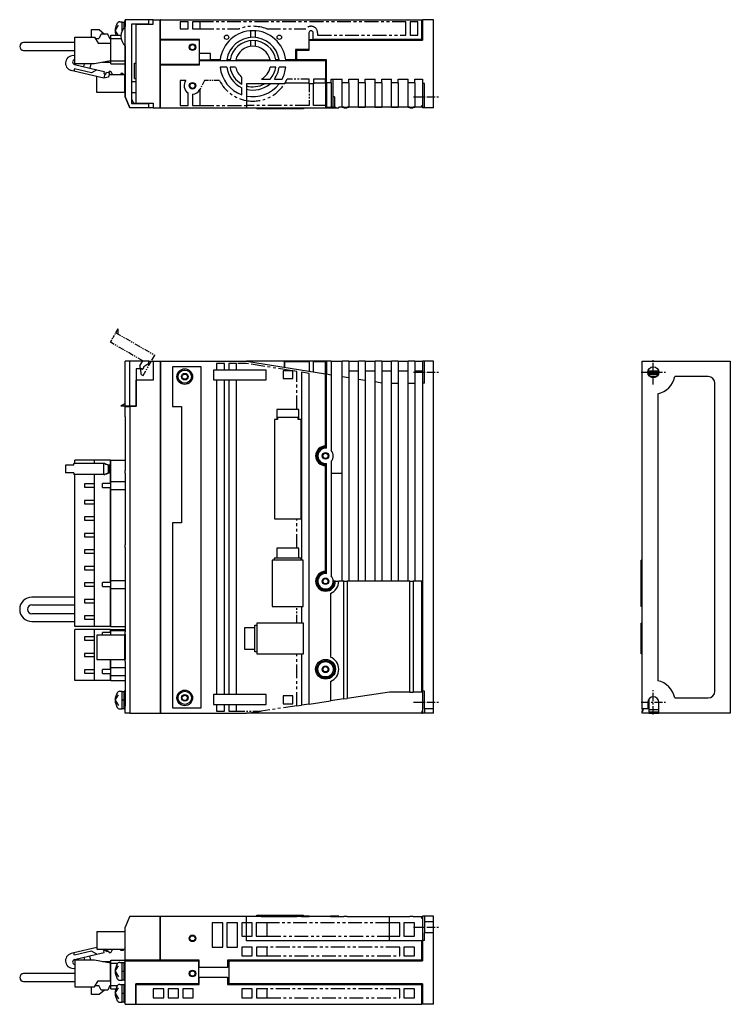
# Model space of a CAD drawing. Extents: x -620 to 35, y -287 to 160.
# Tile 2 of 2: x -288 to 35, y -287 to 160. Entities that reach past the tile are written whole.
import ezdxf

# ---------------------------------------------------------------- set-up
doc = ezdxf.new("R2010")
doc.units = 0
doc.linetypes.add('CENTER', pattern=[2, 1.25, -0.25, 0.25, -0.25])
doc.linetypes.add('PHANTOM', pattern=[2.5, 1.25, -0.25, 0.25, -0.25, 0.25, -0.25])
for name, color, linetype in [('CENTER', 6, 'CENTER'), ('OUTLINE', 7, 'CONTINUOUS'), ('PHANTOM', 3, 'PHANTOM'), ('THIN_LINE', 6, 'CONTINUOUS')]:
    doc.layers.add(name, color=color, linetype=linetype)

msp = doc.modelspace()

# ---------------------------------------------------------------- linework, layer by layer
at = {"layer": 'CENTER', "ltscale": 3}
for p, q in [((-108.93, 125.23), (-96.93, 125.23)), ((0, -5.5), (0, 5.5)), ((-5.5, 0), (5.5, 0)), ((-108.93, 0), (-96.93, 0)), ((0, -155.5), (0, -144.5)), ((-108.93, -150), (-96.93, -150)), ((-5.5, -150), (5.5, -150)), ((-108.93, -252.26), (-96.93, -252.26))]:
    msp.add_line(p, q, dxfattribs=at)
at = {"layer": 'OUTLINE'}
for p, q in [((-244.53, 155.23), (-243.06, 157.7)), ((-242.47, 159.23), (-241.43, 159.23)), ((-241.43, 155.13), (-241.43, 159.23)), ((-240.43, 159.03), (-241.43, 159.03)), ((-240.43, 156.72), (-240.43, 159.23)), ((-239.93, 159.23), (-240.43, 159.23)), ((-239.93, 160.23), (-239.93, 160.23)), ((-239.93, 160.23), (-239.93, 157.22)), ((-229.28, 160.23), (-239.93, 160.23)), ((-239.93, 125.23), (-239.93, 160.23)), ((-237.07, 158.26), (-237.07, 122.2)), ((-229.28, 158.26), (-237.07, 158.26)), ((-234.93, 158.23), (-227.33, 158.23)), ((-234.93, 122.23), (-234.93, 158.23)), ((-233.4, 158.26), (-233.4, 158.23)), ((-231.47, 158.23), (-231.47, 158.26)), ((-230.73, 158.23), (-230.73, 158.26)), ((-227.33, 160.23), (-229.28, 160.23)), ((-229.28, 158.26), (-229.28, 160.23)), ((-227.33, 158.23), (-227.33, 160.23)), ((-227.33, 160.23), (-224.13, 160.23)), ((-223.93, 160.23), (-224.13, 160.23)), ((-224.13, 120.23), (-224.13, 160.23)), ((-224.13, 159.23), (-223.93, 159.23)), ((-223.93, 151.23), (-223.93, 160.23)), ((-223.93, 160.23), (-105.13, 160.23)), ((-214.93, 159.23), (-214.93, 156.03)), ((-211.43, 159.23), (-214.93, 159.23)), ((-211.43, 156.03), (-211.43, 159.23)), ((-209.43, 159.23), (-209.43, 156.03)), ((-205.93, 159.23), (-209.43, 159.23)), ((-205.93, 156.03), (-205.93, 159.23)), ((-106.93, 159.23), (-110.43, 159.23)), ((-110.43, 159.23), (-110.43, 153.23)), ((-106.93, 153.23), (-106.93, 159.23)), ((-105.13, 151.23), (-105.13, 160.23)), ((-105.13, 159.23), (-104.93, 159.23)), ((-99.93, 160.23), (-104.93, 160.23)), ((-104.93, 160.23), (-104.93, 150.93)), ((-99.93, 120.23), (-99.93, 160.23)), ((-262.93, 140.16), (-262.93, 152.31)), ((-262.93, 152.31), (-253.93, 152.31)), ((-255.33, 155.72), (-251.83, 155.72)), ((-255.33, 152.31), (-255.33, 155.72)), ((-253.93, 152.31), (-252.23, 149.53)), ((-250.93, 153.73), (-251.93, 151.63)), ((-251.83, 155.72), (-249.35, 153.73)), ((-247.93, 153.73), (-250.93, 153.73)), ((-246.93, 151.63), (-247.93, 153.73)), ((-246.51, 151.63), (-246.51, 153.13)), ((-246.51, 153.13), (-241.91, 153.13)), ((-244.53, 155.23), (-243.28, 153.13)), ((-214.93, 156.03), (-211.43, 156.03)), ((-209.43, 156.03), (-205.93, 156.03)), ((-182.93, 152.19), (-182.93, 155.2)), ((-180.93, 155.2), (-180.93, 152.19)), ((-156.53, 154.23), (-156.53, 146.73)), ((-154.53, 151.23), (-154.53, 154.23)), ((-110.43, 153.23), (-106.93, 153.23)), ((-282.41, 149.83), (-286.16, 149.83)), ((-262.93, 149.83), (-282.41, 149.83)), ((-253.52, 151.63), (-251.93, 151.63)), ((-252.23, 149.53), (-246.73, 149.53)), ((-247.05, 151.89), (-246.73, 151.63)), ((-246.93, 151.63), (-246.51, 151.63)), ((-246.73, 149.53), (-246.51, 149.53)), ((-246.73, 149.53), (-246.73, 141.48)), ((-246.51, 141.53), (-246.51, 151.63)), ((-246.51, 151.63), (-241.83, 151.63)), ((-239.93, 148.24), (-239.93, 125.23)), ((-223.93, 151.23), (-223.93, 151.03)), ((-206.23, 151.23), (-223.93, 151.23)), ((-223.93, 139.93), (-223.93, 151.03)), ((-223.93, 151.03), (-206.43, 151.03)), ((-206.43, 151.03), (-206.43, 139.93)), ((-206.23, 144.93), (-206.23, 151.23)), ((-182.93, 148.17), (-182.93, 150.69)), ((-180.93, 150.69), (-180.93, 148.17)), ((-156.53, 151.23), (-154.53, 151.23)), ((-156.43, 150.93), (-104.93, 150.93)), ((-156.43, 146.43), (-156.43, 150.93)), ((-105.13, 151.23), (-154.53, 151.23)), ((-286.16, 146.29), (-282.41, 146.29)), ((-282.41, 146.29), (-262.93, 146.29)), ((-201.23, 144.93), (-206.23, 144.93)), ((-201.23, 141.93), (-201.23, 144.93)), ((-162.53, 146.73), (-162.53, 141.93)), ((-156.53, 146.73), (-162.53, 146.73)), ((-161.93, 146.43), (-156.43, 146.43)), ((-161.93, 141.93), (-161.93, 146.43)), ((-263.04, 139.9), (-252.9, 137.49)), ((-253.93, 140.16), (-262.93, 140.16)), ((-258.73, 138.88), (-258.43, 140.16)), ((-255.55, 140.16), (-256.01, 138.23)), ((-246.73, 141.48), (-253.93, 140.16)), ((-246.51, 140.83), (-250.26, 140.83)), ((-246.51, 142.93), (-246.73, 142.93)), ((-246.51, 140.13), (-246.51, 141.53)), ((-246.51, 141.53), (-239.93, 141.53)), ((-246.51, 140.13), (-239.93, 140.13)), ((-235.73, 140.53), (-234.93, 140.53)), ((-235.73, 133.53), (-235.73, 140.53)), ((-223.93, 139.93), (-223.93, 139.73)), ((-206.43, 139.93), (-223.93, 139.93)), ((-223.93, 139.73), (-206.23, 139.73)), ((-223.93, 120.23), (-223.93, 139.73)), ((-206.23, 141.73), (-206.23, 141.93)), ((-206.23, 141.93), (-201.23, 141.93)), ((-206.23, 141.73), (-148.93, 141.73)), ((-206.23, 139.73), (-206.23, 141.73)), ((-196.83, 141.93), (-201.23, 141.93)), ((-193.84, 138.73), (-196.86, 138.73)), ((-192.29, 141.93), (-193.81, 141.93)), ((-189.79, 138.73), (-192.32, 138.73)), ((-189.75, 141.93), (-174.11, 141.93)), ((-171.54, 138.73), (-174.07, 138.73)), ((-170.05, 141.93), (-171.57, 141.93)), ((-167.01, 138.73), (-170.02, 138.73)), ((-162.53, 141.93), (-167.03, 141.93)), ((-148.43, 141.93), (-161.93, 141.93)), ((-148.93, 141.73), (-148.93, 133.23)), ((-148.43, 131.53), (-148.43, 141.93)), ((-263.32, 136.88), (-264.47, 137.16)), ((-263.07, 137.95), (-263.32, 136.88)), ((-249.7, 133.65), (-263.32, 136.88)), ((-255.28, 136.1), (-263.07, 137.95)), ((-252.9, 137.49), (-255.28, 136.1)), ((-252.93, 127.19), (-252.93, 134.41)), ((-252.9, 137.49), (-249.49, 136.68)), ((-249.49, 136.68), (-249.72, 135.71)), ((-249.72, 135.71), (-249.24, 135.59)), ((-249.24, 135.59), (-249.7, 133.65)), ((-249.24, 135.59), (-248.75, 135.48)), ((-248.75, 135.48), (-248.52, 136.45)), ((-248.52, 136.45), (-247.06, 136.1)), ((-247.68, 136.25), (-246.93, 136.79)), ((-247.06, 136.1), (-247.52, 134.16)), ((-240.13, 135.19), (-247.28, 135.19)), ((-246.13, 135.99), (-246.13, 135.19)), ((-241.13, 135.79), (-241.93, 135.79)), ((-241.93, 135.79), (-241.93, 135.19)), ((-240.53, 135.19), (-241.13, 135.79)), ((-240.13, 127.19), (-240.13, 135.19)), ((-239.93, 134.59), (-240.13, 134.79)), ((-247.52, 134.16), (-249.7, 133.65)), ((-239.93, 133.79), (-240.13, 133.79)), ((-237.07, 132.13), (-234.93, 132.13)), ((-235.73, 133.53), (-234.93, 133.53)), ((-214.93, 132.63), (-214.93, 121.23)), ((-212.38, 132.63), (-214.93, 132.63)), ((-186.93, 131), (-186.93, 133.99)), ((-184.93, 131.1), (-184.93, 130.17)), ((-167.59, 131.1), (-184.93, 131.1)), ((-184.93, 130.17), (-184.93, 128.61)), ((-178.06, 133.23), (-174.1, 133.23)), ((-172.18, 133.23), (-168.66, 133.23)), ((-156.43, 131.4), (-167.4, 131.4)), ((-154.43, 131.1), (-156.43, 131.1)), ((-154.43, 133.23), (-154.43, 131.1)), ((-148.93, 133.23), (-154.43, 133.23)), ((-148.93, 131.4), (-154.43, 131.4)), ((-154.43, 121.23), (-154.43, 131.1)), ((-148.93, 131.4), (-148.93, 133.23)), ((-148.93, 131.73), (-148.43, 131.73)), ((-148.93, 131.4), (-148.93, 121.23)), ((-148.43, 131.53), (-148.43, 120.53)), ((-146.43, 131.53), (-148.43, 131.53)), ((-146.43, 131.53), (-146.43, 133.23)), ((-146.43, 133.23), (-141.43, 133.23)), ((-146.43, 131.53), (-146.43, 120.53)), ((-145.43, 120.53), (-145.43, 133.23)), ((-141.43, 131.53), (-141.43, 133.23)), ((-141.43, 120.53), (-141.43, 131.53)), ((-138.43, 131.53), (-141.43, 131.53)), ((-138.43, 131.53), (-138.43, 133.23)), ((-138.43, 133.23), (-133.93, 133.23)), ((-138.43, 131.53), (-138.43, 120.53)), ((-133.93, 131.53), (-133.93, 133.23)), ((-133.93, 120.53), (-133.93, 131.53)), ((-130.93, 131.53), (-133.93, 131.53)), ((-130.93, 131.53), (-130.93, 133.23)), ((-130.93, 133.23), (-126.43, 133.23)), ((-130.93, 131.53), (-130.93, 120.53)), ((-126.43, 131.53), (-126.43, 133.23)), ((-126.43, 120.53), (-126.43, 131.53)), ((-123.43, 131.53), (-126.43, 131.53)), ((-123.43, 131.53), (-123.43, 133.23)), ((-123.43, 133.23), (-118.93, 133.23)), ((-123.43, 131.53), (-123.43, 120.53)), ((-118.93, 131.53), (-118.93, 133.23)), ((-118.93, 120.53), (-118.93, 131.53)), ((-115.93, 131.53), (-118.93, 131.53)), ((-115.93, 131.53), (-115.93, 133.23)), ((-115.93, 133.23), (-111.43, 133.23)), ((-115.93, 131.53), (-115.93, 120.53)), ((-111.43, 131.53), (-111.43, 133.23)), ((-111.43, 120.53), (-111.43, 131.53)), ((-108.43, 131.53), (-111.43, 131.53)), ((-108.43, 131.53), (-108.43, 133.23)), ((-108.43, 133.23), (-104.93, 133.23)), ((-108.43, 131.53), (-108.43, 120.53)), ((-104.93, 133.23), (-104.93, 131.23)), ((-104.93, 131.23), (-104.93, 120.23)), ((-103.93, 131.23), (-104.93, 131.23)), ((-103.93, 120.23), (-103.93, 131.23)), ((-240.13, 127.19), (-252.93, 127.19)), ((-239.93, 128.59), (-240.13, 128.59)), ((-237.07, 127.13), (-234.93, 127.13)), ((-211.43, 121.23), (-211.43, 127)), ((-209.43, 126.43), (-209.43, 121.23)), ((-205.93, 128.73), (-206.05, 128.5)), ((-205.93, 121.23), (-205.93, 128.73)), ((-186.93, 126.09), (-186.93, 129.33)), ((-184.93, 128.61), (-184.93, 125.54)), ((-184.93, 125.54), (-184.93, 123.5)), ((-239.93, 125.23), (-237.93, 120.23)), ((-237.93, 120.23), (-239.93, 125.23)), ((-237.07, 124.3), (-236.23, 122.23)), ((-237.07, 122.2), (-229.28, 122.2)), ((-236.23, 122.23), (-234.93, 122.23)), ((-234.93, 122.2), (-234.93, 122.23)), ((-234.93, 122.23), (-227.33, 122.23)), ((-233.4, 122.23), (-233.4, 122.2)), ((-231.47, 122.2), (-231.47, 122.23)), ((-229.28, 120.23), (-229.28, 122.2)), ((-227.33, 122.23), (-227.33, 120.23)), ((-224.13, 121.23), (-223.93, 121.23)), ((-214.93, 121.23), (-211.43, 121.23)), ((-209.43, 121.23), (-205.93, 121.23)), ((-184.93, 123.5), (-184.93, 121.23)), ((-184.93, 121.23), (-184.93, 120.23)), ((-148.93, 121.23), (-154.43, 121.23)), ((-148.93, 121.23), (-148.93, 120.23)), ((-148.93, 120.83), (-148.43, 120.83)), ((-144.93, 125.23), (-145.43, 125.23)), ((-144.93, 125.23), (-144.93, 120.53)), ((-105.13, 120.43), (-105.13, 121.23)), ((-105.13, 121.23), (-104.93, 121.23)), ((-237.93, 120.23), (-237.93, 120.23)), ((-229.28, 120.23), (-237.93, 120.23)), ((-227.33, 120.23), (-229.28, 120.23)), ((-227.33, 120.23), (-224.13, 120.23)), ((-223.93, 120.23), (-184.93, 120.23)), ((-184.93, 120.23), (-148.93, 120.23)), ((-180.13, 120.23), (-180.13, 119.73)), ((-173.13, 119.73), (-180.13, 119.73)), ((-173.13, 120.23), (-173.13, 119.73)), ((-159.13, 119.73), (-173.13, 119.73)), ((-159.13, 120.23), (-159.13, 119.73)), ((-159.03, 119.73), (-159.13, 119.73)), ((-159.03, 120.23), (-159.03, 119.73)), ((-148.43, 120.53), (-148.93, 120.53)), ((-148.93, 120.23), (-144.43, 120.23)), ((-148.43, 120.53), (-146.43, 120.53)), ((-145.43, 120.53), (-146.43, 120.53)), ((-145.43, 120.53), (-144.93, 120.53)), ((-144.43, 120.53), (-144.93, 120.53)), ((-144.43, 120.53), (-144.43, 120.23)), ((-144.43, 120.23), (-142.93, 120.23)), ((-142.93, 120.43), (-142.93, 120.23)), ((-140.68, 120.43), (-142.93, 120.43)), ((-141.43, 120.53), (-138.43, 120.53)), ((-140.68, 120.43), (-140.68, 120.23)), ((-140.68, 120.23), (-139.18, 120.23)), ((-139.18, 120.43), (-139.18, 120.23)), ((-110.68, 120.43), (-139.18, 120.43)), ((-133.93, 120.53), (-130.93, 120.53)), ((-126.43, 120.53), (-123.43, 120.53)), ((-118.93, 120.53), (-115.93, 120.53)), ((-111.43, 120.53), (-108.43, 120.53)), ((-110.68, 120.43), (-110.68, 120.23)), ((-110.68, 120.23), (-109.18, 120.23)), ((-109.18, 120.43), (-109.18, 120.23)), ((-105.13, 120.43), (-109.18, 120.43)), ((-103.93, 120.23), (-104.93, 120.23)), ((-99.93, 120.23), (-103.93, 120.23)), ((-237.93, 5), (-239.93, 5)), ((-239.93, -15.45), (-239.93, 5)), ((-237.93, -15.45), (-237.93, 5)), ((-229.28, 5), (-237.93, 5)), ((-229.28, 4), (-229.28, 5)), ((-229.28, 5), (-227.33, 5)), ((-227.33, 5), (-227.33, -3.6)), ((-227.33, 5), (-224.13, 5)), ((-224.13, 5), (-224.13, -155)), ((-223.93, 5), (-223.93, -155)), ((-223.93, 5), (-184.93, 5)), ((-167.59, 5), (-184.93, 5)), ((-184.93, 5), (-148.93, -0.7)), ((-166.44, 5), (-167.59, 5)), ((-167.59, 2.25), (-167.59, 5)), ((-156.43, 4.7), (-167.4, 4.7)), ((-167.4, 2.22), (-167.4, 4.7)), ((-156.43, 5), (-166.44, 5)), ((-166.44, 4.7), (-166.44, 5)), ((-154.43, 5), (-156.43, 5)), ((-156.43, 5), (-156.43, 0.49)), ((-148.93, 5), (-154.43, 5)), ((-154.43, 0.17), (-154.43, 5)), ((-148.93, 4.7), (-154.43, 4.7)), ((-148.43, 5), (-148.93, 5)), ((-148.93, 4.7), (-148.93, 5)), ((-148.93, -0.7), (-148.93, 4.7)), ((-146.43, 5), (-148.43, 5)), ((-148.43, 5), (-148.43, -0.78)), ((-146.43, 5), (-141.43, 5)), ((-146.43, 5), (-146.43, -1.1)), ((-138.43, 5), (-141.43, 5)), ((-141.43, -1.89), (-141.43, 5)), ((-138.43, 5), (-133.93, 5)), ((-138.43, 5), (-138.43, -2.36)), ((-130.93, 5), (-133.93, 5)), ((-133.93, -3.08), (-133.93, 5)), ((-130.93, 5), (-126.43, 5)), ((-130.93, 5), (-130.93, -3.55)), ((-123.43, 5), (-126.43, 5)), ((-126.43, -4.27), (-126.43, 5)), ((-123.43, 5), (-118.93, 5)), ((-123.43, 5), (-123.43, -4.74)), ((-115.93, 5), (-118.93, 5)), ((-118.93, -5), (-118.93, 5)), ((-115.93, 5), (-111.43, 5)), ((-115.93, 5), (-115.93, -5)), ((-108.43, 5), (-111.43, 5)), ((-111.43, -5), (-111.43, 5)), ((-108.43, 5), (-104.93, 5)), ((-108.43, 5), (-108.43, -5)), ((-103.93, 5), (-104.93, 5)), ((-104.93, 5), (-104.93, -5)), ((-99.93, 5), (-103.93, 5)), ((-103.93, -5), (-103.93, 5)), ((-99.93, -153), (-99.93, 5)), ((-5, 5), (35, 5)), ((-5, -153), (-5, 5)), ((35, 5), (35, -155)), ((-234.96, 1.53), (-234.96, -15.45)), ((-232.43, 1.53), (-234.96, 1.53)), ((-234.96, 0.5), (-234.93, 0.5)), ((-234.93, 1.53), (-234.93, -3.6)), ((-229.28, 4), (-231.47, 2.52)), ((-231.47, 2.52), (-231.47, 2.5)), ((-224.13, 4), (-223.93, 4)), ((-218.43, 2.5), (-218.43, -15.5)), ((-205.43, 2.5), (-218.43, 2.5)), ((-205.43, -152.5), (-205.43, 2.5)), ((-199.93, 1), (-199.93, -3.5)), ((-198.43, 1), (-199.93, 1)), ((-198.43, 4), (-198.43, 1)), ((-194.93, 4), (-198.43, 4)), ((-194.93, 1), (-198.43, 1)), ((-194.93, 1), (-194.93, 4)), ((-192.93, 1), (-194.93, 1)), ((-192.93, 4), (-192.93, 1)), ((-189.43, 4), (-192.93, 4)), ((-175.93, 1), (-192.93, 1)), ((-189.43, 1), (-189.43, 4)), ((-175.93, -3.5), (-175.93, 1)), ((-164.17, 0.7), (-168.23, 0.7)), ((-168.23, 0.7), (-168.23, -2.9)), ((-163.73, 0.7), (-164.17, 0.7)), ((-163.73, 0.63), (-163.73, 0.7)), ((-163.73, -2.9), (-163.73, 0.63)), ((-159.93, 0.03), (-159.93, -85.4)), ((-156.43, -0.53), (-159.93, 0.03)), ((-148.93, 4), (-148.43, 4)), ((-133.93, 0.48), (-138.43, 0.48)), ((-126.43, 0.48), (-130.93, 0.48)), ((-118.93, 0.48), (-123.43, 0.48)), ((-111.43, 0.48), (-115.93, 0.48)), ((-104.93, 0.48), (-108.43, 0.48)), ((-2.49, 0.17), (2.49, 0.17)), ((2.45, 0.49), (-2.45, 0.49)), ((-227.33, -3.6), (-234.93, -3.6)), ((-234.93, -15.5), (-234.93, -3.6)), ((-199.93, -3.5), (-198.43, -3.5)), ((-198.43, -3.5), (-194.93, -3.5)), ((-198.43, -3.5), (-198.43, -146.5)), ((-194.93, -3.5), (-192.93, -3.5)), ((-194.93, -146.5), (-194.93, -3.5)), ((-192.93, -3.5), (-175.93, -3.5)), ((-192.93, -3.5), (-192.93, -146.5)), ((-189.43, -146.5), (-189.43, -3.5)), ((-168.23, -2.9), (-163.73, -2.9)), ((-156.43, -150.79), (-156.43, -0.53)), ((-148.93, -33.5), (-148.93, -0.7)), ((-148.93, -0.98), (-148.43, -0.98)), ((-148.43, -0.78), (-146.43, -1.1)), ((-148.43, -34.54), (-148.43, -0.78)), ((-146.43, -1.1), (-146.43, -35.55)), ((-141.43, -1.89), (-138.43, -2.36)), ((-141.43, -95), (-141.43, -1.89)), ((-138.43, -2.36), (-138.43, -95)), ((-133.93, -3.08), (-130.93, -3.55)), ((-133.93, -95), (-133.93, -3.08)), ((-130.93, -3.55), (-130.93, -95)), ((-126.43, -4.27), (-123.43, -4.74)), ((-126.43, -95), (-126.43, -4.27)), ((2.5, -0.13), (-2.5, -0.13)), ((2.37, -0.78), (-2.37, -0.78)), ((2.25, -1.1), (-2.25, -1.1)), ((-1.64, -1.89), (1.64, -1.89)), ((0.81, -2.36), (-0.81, -2.36)), ((25, -2), (9.8, -2)), ((-234.96, -5.5), (-234.93, -5.5)), ((-234.96, -6.95), (-234.93, -6.95)), ((-123.43, -4.74), (-123.43, -95)), ((-118.93, -5), (-115.93, -5)), ((-118.93, -95), (-118.93, -5)), ((-115.93, -5), (-115.93, -95)), ((-111.43, -5), (-108.43, -5)), ((-111.43, -95), (-111.43, -5)), ((-108.43, -5), (-108.43, -95)), ((-104.93, -5), (-104.93, -145)), ((-103.93, -5), (-104.93, -5)), ((28, -145), (28, -5)), ((2, -9.8), (2, -140.2)), ((-239.93, -15.45), (-241.93, -15.45)), ((-237.93, -15.45), (-239.93, -15.45)), ((-239.93, -15.5), (-237.93, -15.5)), ((-239.93, -20.2), (-239.93, -15.5)), ((-234.96, -15.45), (-237.93, -15.45)), ((-234.93, -15.5), (-237.93, -15.5)), ((-237.93, -15.5), (-237.93, -155)), ((-237.63, -15.5), (-237.63, -15.45)), ((-236.23, -15.45), (-236.23, -15.5)), ((-218.43, -15.5), (-214.43, -15.5)), ((-214.43, -15.5), (-214.43, -68.5)), ((-161.93, -16.88), (-171.13, -16.88)), ((-171.13, -16.88), (-171.13, -21.44)), ((-161.13, -16.88), (-161.93, -16.88)), ((-161.13, -21.44), (-161.13, -16.88)), ((-239.93, -20.2), (-239.93, -44.6)), ((-239.81, -20.2), (-239.93, -20.2)), ((-239.81, -44.6), (-239.81, -20.2)), ((-172.2, -21.44), (-172.2, -66.55)), ((-171.13, -21.44), (-172.2, -21.44)), ((-170.83, -21.44), (-171.13, -21.44)), ((-170.83, -20.55), (-170.83, -21.44)), ((-161.43, -20.55), (-170.83, -20.55)), ((-161.43, -21.44), (-161.43, -20.55)), ((-161.13, -21.44), (-161.43, -21.44)), ((-160.06, -21.44), (-161.13, -21.44)), ((-160.06, -66.55), (-160.06, -21.44)), ((-148.93, -34), (-148.93, -33.5)), ((-148.93, -34), (-148.93, -34.5)), ((-253.93, -39.9), (-262.93, -39.9)), ((-262.93, -41.5), (-262.93, -39.9)), ((-246.73, -39.9), (-253.93, -39.9)), ((-253.93, -41.5), (-253.93, -39.9)), ((-246.73, -50.6), (-246.73, -39.9)), ((-246.51, -49.7), (-246.51, -39.9)), ((-246.51, -39.9), (-239.93, -39.9)), ((-264.47, -42.3), (-267.1, -42.3)), ((-267.1, -42.3), (-267.1, -45.7)), ((-263.32, -42.3), (-264.47, -42.3)), ((-263.32, -42.3), (-263.32, -41.5)), ((-249.7, -41.5), (-263.32, -41.5)), ((-249.24, -41.5), (-249.7, -41.5)), ((-249.7, -46.5), (-249.7, -41.5)), ((-247.52, -42.3), (-249.7, -41.5)), ((-249.24, -41.5), (-248.75, -41.7)), ((-248.75, -41.7), (-248.52, -41.7)), ((-248.52, -41.7), (-247.06, -42.3)), ((-247.06, -42.3), (-247.52, -42.3)), ((-247.52, -45.7), (-247.52, -42.3)), ((-247.06, -45.7), (-247.06, -42.3)), ((-246.51, -41.3), (-246.73, -41.3)), ((-239.93, -44.6), (-239.81, -44.6)), ((-239.93, -45.9), (-239.93, -44.6)), ((-148.93, -41.5), (-148.93, -42)), ((-148.93, -42.5), (-148.93, -42)), ((-148.93, -90.5), (-148.93, -42.5)), ((-148.43, -91.54), (-148.43, -41.46)), ((-146.43, -40.45), (-146.43, -92.55)), ((-264.47, -45.7), (-267.1, -45.7)), ((-263.32, -45.7), (-264.47, -45.7)), ((-263.32, -45.7), (-263.32, -46.5)), ((-249.7, -46.5), (-263.32, -46.5)), ((-262.93, -115.6), (-262.93, -46.5)), ((-253.93, -50.75), (-253.93, -46.5)), ((-249.7, -46.5), (-247.52, -45.7)), ((-249.7, -46.5), (-249.24, -46.5)), ((-248.75, -46.3), (-249.24, -46.5)), ((-248.52, -46.3), (-248.75, -46.3)), ((-247.06, -45.7), (-248.52, -46.3)), ((-247.06, -45.7), (-247.52, -45.7)), ((-239.93, -45.9), (-239.93, -78.4)), ((-239.89, -45.9), (-239.93, -45.9)), ((-239.89, -78.4), (-239.89, -45.9)), ((-141.43, -46), (-146.43, -46)), ((-253.93, -50.75), (-258.43, -50.75)), ((-258.43, -50.75), (-258.43, -52.25)), ((-258.43, -52.25), (-253.93, -52.25)), ((-253.93, -52.25), (-253.93, -50.75)), ((-253.93, -58.25), (-253.93, -52.25)), ((-246.51, -50.6), (-250.26, -50.6)), ((-250.26, -52.4), (-250.26, -50.6)), ((-250.26, -52.4), (-246.51, -52.4)), ((-246.73, -95.6), (-246.73, -52.4)), ((-246.51, -49.7), (-239.93, -49.7)), ((-246.51, -53.3), (-246.51, -49.7)), ((-246.51, -94.7), (-246.51, -53.3)), ((-246.51, -53.3), (-239.93, -53.3)), ((-253.93, -58.25), (-258.43, -58.25)), ((-258.43, -58.25), (-258.43, -59.75)), ((-258.43, -59.75), (-253.93, -59.75)), ((-253.93, -59.75), (-253.93, -58.25)), ((-253.93, -65.75), (-253.93, -59.75)), ((-253.93, -65.75), (-258.43, -65.75)), ((-258.43, -65.75), (-258.43, -67.25)), ((-253.93, -67.25), (-253.93, -65.75)), ((-172.2, -66.55), (-161.93, -66.55)), ((-161.93, -66.55), (-160.06, -66.55)), ((-258.43, -67.25), (-253.93, -67.25)), ((-253.93, -73.25), (-253.93, -67.25)), ((-218.43, -68.5), (-218.43, -152.5)), ((-214.43, -68.5), (-218.43, -68.5)), ((-253.93, -73.25), (-258.43, -73.25)), ((-258.43, -73.25), (-258.43, -74.75)), ((-258.43, -74.75), (-253.93, -74.75)), ((-253.93, -74.75), (-253.93, -73.25)), ((-253.93, -80.75), (-253.93, -74.75)), ((-239.93, -78.4), (-239.89, -78.4)), ((-239.93, -79.6), (-239.93, -78.4)), ((-239.93, -79.6), (-239.93, -117.9)), ((-239.89, -79.6), (-239.93, -79.6)), ((-239.89, -117.9), (-239.89, -79.6)), ((-161.93, -79.9), (-171.13, -79.9)), ((-171.13, -79.9), (-171.13, -84.43)), ((-161.13, -79.9), (-161.93, -79.9)), ((-161.13, -84.43), (-161.13, -79.9)), ((-253.93, -80.75), (-258.43, -80.75)), ((-258.43, -80.75), (-258.43, -82.25)), ((-258.43, -82.25), (-253.93, -82.25)), ((-253.93, -82.25), (-253.93, -80.75)), ((-253.93, -88.25), (-253.93, -82.25)), ((-171.13, -84.43), (-172.23, -84.43)), ((-172.23, -84.43), (-172.23, -85.4)), ((-161.13, -84.43), (-171.13, -84.43)), ((-160.03, -84.43), (-161.13, -84.43)), ((-160.03, -85.4), (-160.03, -84.43)), ((-253.93, -88.25), (-258.43, -88.25)), ((-258.43, -88.25), (-258.43, -89.75)), ((-253.93, -89.75), (-253.93, -88.25)), ((-159.13, -85.4), (-173.13, -85.4)), ((-173.13, -85.4), (-173.13, -106.5)), ((-159.13, -106.5), (-159.13, -85.4)), ((-5, -85.4), (-5.5, -85.4)), ((-5.5, -106.5), (-5.5, -85.4)), ((-258.43, -89.75), (-253.93, -89.75)), ((-253.93, -95.75), (-253.93, -89.75)), ((-148.93, -91), (-148.93, -90.5)), ((-148.93, -91), (-148.93, -91.5)), ((-253.93, -95.75), (-258.43, -95.75)), ((-258.43, -95.75), (-258.43, -97.25)), ((-258.43, -97.25), (-253.93, -97.25)), ((-253.93, -97.25), (-253.93, -95.75)), ((-253.93, -103.25), (-253.93, -97.25)), ((-246.51, -95.6), (-250.26, -95.6)), ((-250.26, -97.4), (-250.26, -95.6)), ((-250.26, -97.4), (-246.51, -97.4)), ((-246.73, -115.6), (-246.73, -97.4)), ((-246.51, -98.3), (-246.51, -94.7)), ((-246.51, -94.7), (-239.93, -94.7)), ((-246.51, -115.6), (-246.51, -98.3)), ((-246.51, -98.3), (-239.93, -98.3)), ((-144.93, -95), (-145.43, -95)), ((-144.43, -95), (-144.93, -95)), ((-144.43, -95), (-142.93, -95)), ((-140.68, -95), (-142.93, -95)), ((-140.68, -95), (-139.18, -95)), ((-140.68, -148.46), (-140.68, -95)), ((-110.68, -95), (-139.18, -95)), ((-139.18, -95), (-139.18, -148.24)), ((-110.68, -95), (-109.18, -95)), ((-110.68, -145.4), (-110.68, -95)), ((-105.13, -95), (-109.18, -95)), ((-109.18, -95), (-109.18, -145.4)), ((-105.13, -95), (-104.93, -95)), ((-105.13, -145.4), (-105.13, -95)), ((-262.93, -102.23), (-282.41, -102.23)), ((-146.68, -100.56), (-146.68, -129.44)), ((-282.41, -105.77), (-262.93, -105.77)), ((-253.93, -103.25), (-258.43, -103.25)), ((-258.43, -103.25), (-258.43, -104.75)), ((-258.43, -104.75), (-253.93, -104.75)), ((-253.93, -104.75), (-253.93, -103.25)), ((-253.93, -110.75), (-253.93, -104.75)), ((-173.13, -106.5), (-159.13, -106.5)), ((-159.93, -106.5), (-159.93, -114)), ((-5, -106.5), (-5.5, -106.5)), ((-262.93, -109.73), (-282.41, -109.73)), ((-253.93, -110.75), (-258.43, -110.75)), ((-258.43, -110.75), (-258.43, -112.25)), ((-253.93, -112.25), (-253.93, -110.75)), ((-282.41, -113.27), (-262.93, -113.27)), ((-253.93, -115.6), (-262.93, -115.6)), ((-258.43, -112.25), (-253.93, -112.25)), ((-253.93, -115.6), (-253.93, -112.25)), ((-246.73, -115.6), (-253.93, -115.6)), ((-246.51, -114.2), (-246.73, -114.2)), ((-246.51, -115.6), (-239.93, -115.6)), ((-185.63, -126), (-185.63, -116)), ((-185.63, -116), (-181.1, -116)), ((-181.1, -114.9), (-180.13, -114.9)), ((-181.1, -116), (-181.1, -114.9)), ((-181.1, -126), (-181.1, -116)), ((-159.03, -114), (-180.13, -114)), ((-180.13, -114), (-180.13, -128)), ((-159.03, -128), (-159.03, -114)), ((-5, -114), (-5.5, -114)), ((-5.5, -128), (-5.5, -114)), ((-253.93, -116.9), (-262.93, -116.9)), ((-262.93, -140.1), (-262.93, -116.9)), ((-258.43, -120.25), (-258.43, -121.75)), ((-253.93, -120.25), (-258.43, -120.25)), ((-246.73, -116.9), (-253.93, -116.9)), ((-253.93, -120.25), (-253.93, -116.9)), ((-253.93, -121.75), (-253.93, -120.25)), ((-240.13, -119.49), (-252.93, -119.49)), ((-252.93, -119.49), (-252.93, -130.49)), ((-246.51, -118.3), (-250.26, -118.3)), ((-250.26, -119.49), (-250.26, -118.3)), ((-246.73, -118.3), (-246.73, -116.9)), ((-246.51, -117.4), (-246.51, -116.9)), ((-246.51, -116.9), (-239.93, -116.9)), ((-246.51, -119.49), (-246.51, -117.4)), ((-246.51, -117.4), (-239.93, -117.4)), ((-240.13, -130.49), (-240.13, -119.49)), ((-239.93, -117.9), (-239.89, -117.9)), ((-239.93, -119), (-239.93, -117.9)), ((-239.93, -119), (-239.93, -121.34)), ((-239.81, -119), (-239.93, -119)), ((-239.81, -130.53), (-239.81, -119)), ((-258.43, -121.75), (-253.93, -121.75)), ((-253.93, -127.75), (-253.93, -121.75)), ((-240.13, -121), (-239.93, -121)), ((-239.81, -121.34), (-240.13, -121.34)), ((-258.43, -127.75), (-258.43, -129.25)), ((-253.93, -127.75), (-258.43, -127.75)), ((-258.43, -129.25), (-253.93, -129.25)), ((-253.93, -129.25), (-253.93, -127.75)), ((-253.93, -135.25), (-253.93, -129.25)), ((-239.81, -127.65), (-240.13, -127.65)), ((-239.81, -128.65), (-240.13, -128.65)), ((-239.93, -128.65), (-239.93, -130.53)), ((-181.1, -126), (-185.63, -126)), ((-181.1, -127.1), (-181.1, -126)), ((-180.13, -127.1), (-181.1, -127.1)), ((-180.13, -128), (-159.03, -128)), ((-159.93, -128), (-159.93, -151.31)), ((-5, -128), (-5.5, -128)), ((-252.93, -130.49), (-240.13, -130.49)), ((-246.73, -135.1), (-246.73, -130.49)), ((-246.51, -134.2), (-246.51, -130.49)), ((-246.51, -137.8), (-246.51, -134.2)), ((-246.51, -134.2), (-239.93, -134.2)), ((-239.93, -130.53), (-239.81, -130.53)), ((-239.93, -131.41), (-239.93, -130.53)), ((-239.93, -131.41), (-239.93, -151.7)), ((-239.81, -131.41), (-239.93, -131.41)), ((-239.81, -151.7), (-239.81, -131.41)), ((-253.93, -135.25), (-258.43, -135.25)), ((-258.43, -135.25), (-258.43, -136.75)), ((-258.43, -136.75), (-253.93, -136.75)), ((-253.93, -136.75), (-253.93, -135.25)), ((-253.93, -140.1), (-253.93, -136.75)), ((-246.51, -135.1), (-250.26, -135.1)), ((-250.26, -136.9), (-250.26, -135.1)), ((-250.26, -136.9), (-246.51, -136.9)), ((-246.73, -140.1), (-246.73, -136.9)), ((-246.51, -138.7), (-246.73, -138.7)), ((-246.51, -140.1), (-246.51, -137.8)), ((-246.51, -137.8), (-239.93, -137.8)), ((-253.93, -140.1), (-262.93, -140.1)), ((-246.73, -140.1), (-253.93, -140.1)), ((-246.51, -140.1), (-239.93, -140.1)), ((-146.68, -140.56), (-146.68, -149.35)), ((-244.53, -149), (-243.06, -146.53)), ((-242.47, -145), (-241.43, -145)), ((-241.43, -149), (-241.43, -145)), ((-240.43, -145.2), (-241.43, -145.2)), ((-240.43, -149), (-240.43, -145)), ((-239.93, -145), (-240.43, -145)), ((-199.93, -146.5), (-199.93, -151)), ((-198.43, -146.5), (-199.93, -146.5)), ((-194.93, -146.5), (-198.43, -146.5)), ((-192.93, -146.5), (-194.93, -146.5)), ((-175.93, -146.5), (-192.93, -146.5)), ((-175.93, -151), (-175.93, -146.5)), ((-168.23, -147.1), (-168.23, -150.7)), ((-163.73, -147.1), (-168.23, -147.1)), ((-163.73, -150.7), (-163.73, -147.1)), ((-119.93, -145.4), (-139.18, -148.24)), ((-110.68, -145.4), (-119.93, -145.4)), ((-110.68, -145.4), (-109.18, -145.4)), ((-105.13, -145.4), (-109.18, -145.4)), ((-104.93, -145.4), (-105.13, -145.4)), ((-104.93, -145.4), (-104.93, -145)), ((-103.93, -145), (-104.93, -145)), ((-104.93, -145.4), (-104.93, -155)), ((-103.93, -153), (-103.93, -145)), ((-244.53, -149), (-243.06, -151.47)), ((-240.43, -148.71), (-241.43, -149.29)), ((-241.43, -153), (-241.43, -149)), ((-240.43, -153), (-240.43, -149)), ((-239.93, -151.7), (-239.81, -151.7)), ((-239.93, -155), (-239.93, -151.7)), ((-199.93, -151), (-198.43, -151)), ((-198.43, -151), (-194.93, -151)), ((-198.43, -151), (-198.43, -154)), ((-194.93, -151), (-192.93, -151)), ((-194.93, -154), (-194.93, -151)), ((-192.93, -151), (-175.93, -151)), ((-192.93, -151), (-192.93, -154)), ((-189.43, -154), (-189.43, -151)), ((-168.23, -150.7), (-163.73, -150.7)), ((-161.93, -151.6), (-159.93, -151.31)), ((-156.43, -150.79), (-159.93, -151.31)), ((-156.43, -150.79), (-146.68, -149.35)), ((-140.68, -148.46), (-146.68, -149.35)), ((-140.68, -148.46), (-139.18, -148.24)), ((-2.5, -150), (-2.5, -153)), ((-2, -148.5), (-2, -154.34)), ((2.5, -155), (2.5, -150)), ((9.8, -148), (25, -148)), ((-242.47, -153), (-241.43, -153)), ((-241.43, -152.8), (-240.43, -152.8)), ((-240.43, -153), (-239.93, -153)), ((-237.93, -155), (-239.93, -155)), ((-237.93, -155), (-224.13, -155)), ((-223.93, -154), (-224.13, -154)), ((-224.13, -155), (-223.93, -155)), ((-223.93, -155), (-184.93, -155)), ((-218.43, -152.5), (-205.43, -152.5)), ((-198.43, -154), (-194.93, -154)), ((-192.93, -154), (-189.43, -154)), ((-184.93, -155), (-178.16, -154)), ((-105.13, -155), (-184.93, -155)), ((-104.93, -154), (-105.13, -154)), ((-105.13, -154), (-105.13, -155)), ((-105.13, -155), (-104.93, -155)), ((-103.93, -155), (-104.93, -155)), ((-103.93, -153), (-103.93, -155)), ((-99.93, -153), (-103.93, -153)), ((-99.93, -155), (-103.93, -155)), ((-99.93, -155), (-99.93, -153)), ((-5, -153), (-5, -154)), ((-2.5, -153), (-5, -153)), ((-5, -154), (-4.7, -154)), ((-5, -155), (-5, -154)), ((-2, -155), (-5, -155)), ((-4.7, -153), (-4.7, -154)), ((2.5, -153.35), (-2, -153.35)), ((-2, -154.34), (2.5, -154.34)), ((-2, -154.6), (-2, -155)), ((2.5, -154.6), (-2, -154.6)), ((-2, -155), (2.5, -155)), ((35, -155), (2.5, -155)), ((-237.93, -247.26), (-239.93, -252.26)), ((-237.93, -247.26), (-224.13, -247.26)), ((-224.13, -267.26), (-224.13, -247.26)), ((-223.93, -248.26), (-224.13, -248.26)), ((-223.93, -267.26), (-223.93, -247.26)), ((-223.93, -247.26), (-184.93, -247.26)), ((-200.43, -250.26), (-200.43, -261.26)), ((-195.63, -250.26), (-200.43, -250.26)), ((-195.63, -261.26), (-195.63, -250.26)), ((-193.73, -250.26), (-193.73, -261.26)), ((-188.93, -250.26), (-193.73, -250.26)), ((-188.93, -261.26), (-188.93, -250.26)), ((-187.03, -250.26), (-187.03, -256.26)), ((-184.93, -250.26), (-187.03, -250.26)), ((-185, -250.26), (-185, -256.26)), ((-184.93, -247.26), (-178.16, -247.26)), ((-184.93, -250.26), (-184.93, -247.26)), ((-182.23, -250.26), (-184.93, -250.26)), ((-182.43, -250.26), (-182.43, -256.26)), ((-182.38, -250.26), (-182.38, -256.26)), ((-182.23, -256.26), (-182.23, -250.26)), ((-180.43, -250.26), (-180.43, -256.26)), ((-175.53, -250.26), (-180.43, -250.26)), ((-180.13, -246.76), (-159.03, -246.76)), ((-180.13, -247.26), (-180.13, -246.76)), ((-178.16, -247.26), (-178.16, -247.56)), ((-161.93, -247.26), (-178.16, -247.26)), ((-161.93, -247.56), (-178.16, -247.56)), ((-175.53, -256.26), (-175.53, -250.26)), ((-161.93, -247.26), (-159.93, -247.26)), ((-161.93, -247.56), (-161.93, -247.26)), ((-159.93, -247.26), (-159.93, -247.56)), ((-159.03, -247.26), (-159.93, -247.26)), ((-156.43, -247.56), (-159.93, -247.56)), ((-159.03, -247.26), (-159.03, -246.76)), ((-156.43, -247.26), (-159.03, -247.26)), ((-156.43, -247.26), (-146.68, -247.26)), ((-156.43, -247.56), (-156.43, -247.26)), ((-142.93, -247.26), (-146.68, -247.26)), ((-146.68, -247.26), (-146.68, -247.46)), ((-140.68, -247.46), (-146.68, -247.46)), ((-142.93, -247.46), (-142.93, -247.26)), ((-140.68, -247.26), (-139.18, -247.26)), ((-140.68, -247.46), (-140.68, -247.26)), ((-139.18, -247.26), (-139.18, -247.46)), ((-119.93, -247.46), (-139.18, -247.46)), ((-120.08, -250.26), (-120.08, -256.26)), ((-110.68, -247.46), (-119.93, -247.46)), ((-119.93, -250.26), (-119.93, -247.46)), ((-108.53, -250.26), (-113.33, -250.26)), ((-113.33, -250.26), (-113.33, -256.26)), ((-110.68, -247.26), (-109.18, -247.26)), ((-110.68, -247.46), (-110.68, -247.26)), ((-109.18, -247.26), (-109.18, -247.46)), ((-105.13, -247.46), (-109.18, -247.46)), ((-108.53, -256.26), (-108.53, -250.26)), ((-105.13, -248.26), (-105.13, -247.46)), ((-104.93, -248.26), (-105.13, -248.26)), ((-103.93, -247.26), (-104.93, -247.26)), ((-104.93, -247.26), (-104.93, -248.26)), ((-104.93, -248.26), (-104.93, -258.26)), ((-103.93, -247.26), (-103.93, -249.76)), ((-99.93, -247.26), (-103.93, -247.26)), ((-103.93, -249.76), (-103.93, -254.76)), ((-99.93, -249.76), (-103.93, -249.76)), ((-99.93, -249.76), (-99.93, -247.26)), ((-99.93, -254.76), (-99.93, -249.76)), ((-252.93, -254.22), (-252.93, -262.22)), ((-252.93, -254.22), (-240.13, -254.22)), ((-240.13, -254.22), (-240.13, -262.22)), ((-239.93, -267.26), (-239.93, -252.26)), ((-103.93, -258.26), (-103.93, -254.76)), ((-99.93, -254.76), (-103.93, -254.76)), ((-99.93, -287.26), (-99.93, -254.76)), ((-239.93, -255.62), (-240.13, -255.62)), ((-239.93, -256.67), (-240.13, -256.67)), ((-187.03, -256.26), (-184.93, -256.26)), ((-184.93, -256.26), (-182.23, -256.26)), ((-184.93, -258.36), (-184.93, -256.26)), ((-105.13, -258.36), (-184.93, -258.36)), ((-180.43, -256.26), (-175.53, -256.26)), ((-119.93, -258.36), (-119.93, -256.26)), ((-113.33, -256.26), (-108.53, -256.26)), ((-104.93, -258.36), (-105.13, -258.36)), ((-105.13, -267.26), (-105.13, -258.36)), ((-103.93, -258.26), (-104.93, -258.26)), ((-104.93, -258.26), (-104.93, -267.46)), ((-263.32, -263.9), (-264.47, -264.18)), ((-252.93, -261.44), (-263.32, -263.9)), ((-263.07, -264.97), (-263.32, -263.9)), ((-255.28, -263.13), (-263.07, -264.97)), ((-252.9, -264.51), (-255.28, -263.13)), ((-252.93, -262.22), (-240.13, -262.22)), ((-252.9, -264.51), (-249.49, -263.7)), ((-250.13, -262.22), (-249.14, -262.22)), ((-249.72, -262.73), (-249.24, -262.61)), ((-249.49, -263.7), (-249.72, -262.73)), ((-249.33, -262.22), (-249.24, -262.61)), ((-248.75, -262.5), (-249.24, -262.61)), ((-246.93, -263.82), (-249.14, -262.22)), ((-248.52, -263.47), (-248.75, -262.5)), ((-247.68, -263.27), (-248.52, -263.47)), ((-246.13, -262.22), (-246.13, -263.02)), ((-241.93, -262.82), (-241.93, -262.22)), ((-241.13, -262.82), (-241.93, -262.82)), ((-240.53, -262.22), (-241.13, -262.82)), ((-239.93, -259.77), (-240.13, -259.77)), ((-239.93, -260.82), (-240.13, -260.82)), ((-239.93, -261.62), (-240.13, -261.82)), ((-200.43, -261.26), (-195.63, -261.26)), ((-193.73, -261.26), (-188.93, -261.26)), ((-187.03, -261.26), (-187.03, -265.26)), ((-182.23, -261.26), (-187.03, -261.26)), ((-182.23, -265.26), (-182.23, -261.26)), ((-180.33, -261.26), (-180.33, -265.26)), ((-175.53, -261.26), (-180.33, -261.26)), ((-175.53, -265.26), (-175.53, -261.26)), ((-113.33, -261.26), (-113.33, -265.26)), ((-108.53, -261.26), (-113.33, -261.26)), ((-108.53, -265.26), (-108.53, -261.26)), ((-263.04, -266.92), (-252.9, -264.51)), ((-262.93, -267.18), (-262.93, -279.33)), ((-253.93, -267.18), (-262.93, -267.18)), ((-258.73, -265.9), (-258.43, -267.18)), ((-255.55, -267.18), (-256.01, -265.25)), ((-246.73, -268.51), (-253.93, -267.18)), ((-250.26, -267.86), (-246.51, -267.86)), ((-246.51, -268.56), (-246.51, -267.16)), ((-246.51, -267.16), (-239.93, -267.16)), ((-242.47, -268.26), (-241.43, -268.26)), ((-241.43, -276.26), (-241.43, -268.26)), ((-240.43, -268.46), (-241.43, -268.46)), ((-240.43, -276.26), (-240.43, -268.26)), ((-239.93, -268.26), (-240.43, -268.26)), ((-239.93, -267.46), (-239.93, -267.26)), ((-224.13, -267.26), (-239.93, -267.26)), ((-239.93, -287.26), (-239.93, -267.46)), ((-239.93, -267.46), (-206.63, -267.46)), ((-235.13, -267.26), (-235.13, -267.46)), ((-206.43, -267.26), (-223.93, -267.26)), ((-206.63, -267.46), (-206.63, -277.96)), ((-206.43, -270.56), (-206.43, -267.26)), ((-105.13, -267.26), (-193.43, -267.26)), ((-193.43, -267.26), (-193.43, -270.56)), ((-192.73, -267.46), (-104.93, -267.46)), ((-192.73, -277.96), (-192.73, -267.46)), ((-187.03, -265.26), (-182.23, -265.26)), ((-180.33, -265.26), (-175.53, -265.26)), ((-113.33, -265.26), (-108.53, -265.26)), ((-246.73, -276.56), (-246.73, -268.51)), ((-246.51, -269.96), (-246.73, -269.96)), ((-246.51, -278.66), (-246.51, -268.56)), ((-246.51, -268.56), (-243.31, -268.56)), ((-244.53, -272.26), (-243.06, -269.79)), ((-244.53, -272.26), (-243.06, -274.72)), ((-240.43, -271.97), (-241.43, -272.54)), ((-193.43, -270.56), (-206.43, -270.56)), ((-282.41, -273.31), (-286.16, -273.31)), ((-286.16, -276.85), (-282.41, -276.85)), ((-262.93, -273.31), (-282.41, -273.31)), ((-282.41, -276.85), (-262.93, -276.85)), ((-253.93, -279.33), (-252.23, -276.56)), ((-252.23, -276.56), (-246.73, -276.56)), ((-246.73, -276.56), (-246.51, -276.56)), ((-242.47, -276.26), (-241.43, -276.26)), ((-241.43, -276.06), (-240.43, -276.06)), ((-240.43, -276.26), (-239.93, -276.26)), ((-206.43, -274.96), (-193.43, -274.96)), ((-206.43, -278.26), (-206.43, -274.96)), ((-193.43, -274.96), (-193.43, -278.26)), ((-262.93, -279.33), (-253.93, -279.33)), ((-255.33, -282.74), (-255.33, -279.33)), ((-253.52, -278.66), (-251.93, -278.66)), ((-250.93, -280.76), (-251.93, -278.66)), ((-249.35, -280.76), (-251.83, -282.74)), ((-247.93, -280.76), (-250.93, -280.76)), ((-246.93, -278.66), (-247.93, -280.76)), ((-246.73, -278.66), (-247.05, -278.92)), ((-246.93, -278.66), (-246.51, -278.66)), ((-246.51, -280.16), (-246.51, -278.66)), ((-246.51, -278.66), (-243.41, -278.66)), ((-246.51, -280.16), (-244.18, -280.16)), ((-244.53, -282.26), (-243.06, -279.79)), ((-242.47, -278.26), (-241.43, -278.26)), ((-241.43, -286.26), (-241.43, -278.26)), ((-240.43, -278.46), (-241.43, -278.46)), ((-240.43, -286.26), (-240.43, -278.26)), ((-239.93, -278.26), (-240.43, -278.26)), ((-235.13, -287.26), (-235.13, -277.96)), ((-206.63, -277.96), (-235.13, -277.96)), ((-234.93, -278.26), (-206.43, -278.26)), ((-234.93, -287.26), (-234.93, -278.26)), ((-227.23, -280.26), (-227.23, -284.26)), ((-222.43, -280.26), (-227.23, -280.26)), ((-222.43, -284.26), (-222.43, -280.26)), ((-220.53, -280.26), (-220.53, -284.26)), ((-215.73, -280.26), (-220.53, -280.26)), ((-215.73, -284.26), (-215.73, -280.26)), ((-209.03, -280.26), (-213.83, -280.26)), ((-213.83, -280.26), (-213.83, -284.26)), ((-209.03, -284.26), (-209.03, -280.26)), ((-193.43, -278.26), (-105.13, -278.26)), ((-104.93, -277.96), (-192.73, -277.96)), ((-182.23, -280.26), (-187.03, -280.26)), ((-187.03, -280.26), (-187.03, -284.26)), ((-182.23, -284.26), (-182.23, -280.26)), ((-180.33, -280.26), (-180.33, -284.26)), ((-175.53, -280.26), (-180.33, -280.26)), ((-175.53, -284.26), (-175.53, -280.26)), ((-108.53, -280.26), (-113.33, -280.26)), ((-113.33, -280.26), (-113.33, -284.26)), ((-108.53, -284.26), (-108.53, -280.26)), ((-105.13, -287.26), (-105.13, -278.26)), ((-104.93, -277.96), (-104.93, -287.26)), ((-251.83, -282.74), (-255.33, -282.74)), ((-244.53, -282.26), (-243.06, -284.72)), ((-242.47, -286.26), (-241.43, -286.26)), ((-240.43, -281.97), (-241.43, -282.54)), ((-241.43, -286.06), (-240.43, -286.06)), ((-240.43, -286.26), (-239.93, -286.26)), ((-227.23, -284.26), (-222.43, -284.26)), ((-220.53, -284.26), (-215.73, -284.26)), ((-213.83, -284.26), (-209.03, -284.26)), ((-187.03, -284.26), (-182.23, -284.26)), ((-180.33, -284.26), (-175.53, -284.26)), ((-113.33, -284.26), (-108.53, -284.26)), ((-105.13, -286.26), (-104.93, -286.26)), ((-239.93, -287.26), (-235.13, -287.26)), ((-234.93, -287.06), (-235.13, -287.06)), ((-234.93, -287.26), (-235.13, -287.26)), ((-234.93, -287.26), (-105.13, -287.26)), ((-99.93, -287.26), (-104.93, -287.26))]:
    msp.add_line(p, q, dxfattribs=at)
for centre, radius in [((-193.93, 152.23), 1), ((-169.93, 152.23), 1), ((-209.43, 147.73), 1.2), ((-209.43, 130.23), 1.2), ((-212.93, -2), 3.56), ((-212.93, -2), 3), ((0, 0), 2.5), ((-212.93, -2), 1.2), ((-148.93, -38), 1.2), ((-148.93, -95), 1.2), ((-148.93, -135), 4.5), ((-148.93, -135), 4), ((-148.93, -135), 3.5), ((-148.93, -135), 1.2), ((-212.93, -148), 3.56), ((-212.93, -148), 3), ((-212.93, -148), 1.2), ((-209.43, -257.26), 1.2), ((-209.43, -273.26), 1.2)]:
    msp.add_circle(centre, radius, dxfattribs=at)
for centre, radius, start, end in [((-238.03, 155.23), 6.5, 148.7193, 198.8491), ((-242.47, 157.93), 1.3, 90, 148.7193), ((-235.88, 152.73), 6.05, 132.0338, 227.9662), ((-181.93, 140.23), 15, 6.5075, 173.4925), ((-181.93, 140.23), 12, 8.1443, 171.8557), ((-155.53, 154.23), 1, 0, 180), ((-286.16, 148.06), 1.77, 90, 270), ((-181.93, 140.23), 10.5, 9.3175, 170.6825), ((-181.93, 140.23), 8, 12.2689, 167.7311), ((-263.68, 140.48), 3.42, 77.2554, 256.64), ((-262.78, 140.97), 1.1, 97.6425, 256.64), ((-181.93, 140.23), 15, 173.4925, 174.2608), ((-181.93, 140.23), 15, 185.7392, 250.5288), ((-181.93, 140.23), 12, 171.8557, 172.8192), ((-181.93, 140.23), 12, 187.1808, 245.3757), ((-181.93, 140.23), 10.5, 170.6825, 171.7868), ((-181.93, 140.23), 10.5, 188.2132, 241.5631), ((-181.93, 140.23), 8, 167.7311, 169.1931), ((-181.93, 140.23), 8, 190.8069, 231.3178), ((-181.93, 140.23), 8, 298.955, 349.1931), ((-181.93, 140.23), 8, 10.8069, 12.2689), ((-181.93, 140.23), 10.5, 318.1897, 351.7868), ((-181.93, 140.23), 12, 324.3147, 352.8192), ((-181.93, 140.23), 10.5, 8.2132, 9.3175), ((-181.93, 140.23), 12, 7.1808, 8.1443), ((-181.93, 140.23), 15, 332.1819, 354.2608), ((-181.93, 140.23), 15, 5.7392, 6.5075), ((-246.93, 135.99), 0.8, 0, 90), ((-209.43, 130.23), 3.8, 140.8333, 238.2431), ((-181.93, 140.23), 12, 255.5225, 310.4623), ((-181.93, 140.23), 10.5, 253.3985, 299.5966), ((-181.93, 140.23), 15, 258.463, 322.5068), ((-209.43, 130.23), 3.8, 270, 332.8647), ((-232.43, 2.5), 1.05, 246.8011, 4.0592), ((-232.43, 2.5), 0.965, 270, 0), ((0, 0), 10, 281.537, 348.463), ((25, -5), 3, 0, 90), ((-235.88, -23.59), 10.15, 113.525, 126.5931), ((-148.93, -38), 4.5, 90, 270), ((-148.93, -38), 4, 90, 270), ((-148.93, -38), 3.5, 81.7868, 278.2132), ((-148.93, -38), 3.5, 315.5847, 44.4153), ((-148.93, -95), 4.5, 90, 0), ((-148.93, -95), 4, 90, 0), ((-148.93, -95), 3.5, 81.7868, 44.4153), ((-148.93, -95), 6, 292.0243, 0), ((-282.41, -107.75), 5.52, 90, 180), ((-282.41, -107.75), 1.98, 90, 270), ((-282.41, -107.75), 5.52, 180, 270), ((-148.93, -135), 6, 292.0243, 67.9757), ((0, -150), 10, 11.537, 78.463), ((-238.03, -149), 6.5, 148.7193, 211.2807), ((-242.47, -146.3), 1.3, 90, 148.7193), ((0, -150), 2.5, 0, 180), ((25, -145), 3, 270, 0), ((-242.47, -151.7), 1.3, 211.2807, 270), ((-246.93, -263.02), 0.8, 270, 0), ((-263.68, -267.5), 3.42, 103.36, 282.7446), ((-262.78, -267.99), 1.1, 103.36, 262.3575), ((-242.47, -269.56), 1.3, 90, 148.7193), ((-238.03, -272.26), 6.5, 148.7193, 211.2807), ((-286.16, -275.08), 1.77, 90, 270), ((-242.47, -274.96), 1.3, 211.2807, 270), ((-238.03, -282.26), 6.5, 148.7193, 211.2807), ((-242.47, -279.56), 1.3, 90, 148.7193), ((-242.47, -284.96), 1.3, 211.2807, 270)]:
    msp.add_arc(centre, radius, start, end, dxfattribs=at)
at = {"layer": 'PHANTOM', "ltscale": 5}
for p, q in [((-112.43, 159.23), (-205.93, 159.23)), ((-112.43, 153.23), (-112.43, 159.23)), ((-205.93, 156.03), (-188.2, 156.03)), ((-175.66, 156.03), (-157.93, 156.03)), ((-152.53, 154.23), (-152.53, 153.23)), ((-152.53, 153.23), (-112.43, 153.23)), ((-156.43, 131.1), (-156.43, 133.23)), ((-205.93, 121.23), (-184.93, 121.23)), ((-156.43, 121.23), (-184.93, 121.23)), ((-164.17, 0.7), (-185.01, 4)), ((-161.93, 0.34), (-163.73, 0.63)), ((-161.93, -16.88), (-161.93, 0.34)), ((-161.93, -79.9), (-161.93, -66.55)), ((-161.93, -151.6), (-161.93, -128)), ((-161.93, -151.6), (-178.16, -154)), ((-119.93, -250.26), (-175.53, -250.26)), ((-115.23, -250.26), (-119.93, -250.26)), ((-115.23, -256.26), (-115.23, -250.26)), ((-175.53, -256.26), (-119.93, -256.26)), ((-119.93, -256.26), (-115.23, -256.26)), ((-115.23, -261.26), (-175.53, -261.26)), ((-115.23, -265.26), (-115.23, -261.26)), ((-175.53, -265.26), (-115.23, -265.26)), ((-115.23, -280.26), (-175.53, -280.26)), ((-115.23, -284.26), (-115.23, -280.26)), ((-175.53, -284.26), (-115.23, -284.26))]:
    msp.add_line(p, q, dxfattribs=at)
at = {"layer": 'PHANTOM', "ltscale": 2}
for p, q in [((-203.93, 132.63), (-205.93, 128.73)), ((-197.14, 132.63), (-203.93, 132.63)), ((-244.22, 17.97), (-243.23, 19.7)), ((-244.22, 17.97), (-226.52, 7.74)), ((-232, 5.18), (-246.71, 13.67)), ((-233.27, 2.98), (-232, 5.18)), ((-231.84, -1.48), (-227.52, 6.01)), ((-227.52, 6.01), (-226.52, 7.74)), ((-232.71, -0.98), (-232.9, 1.66)), ((-232.71, -0.98), (-231.84, -1.48))]:
    msp.add_line(p, q, dxfattribs=at)
at = {"layer": 'PHANTOM', "ltscale": 3}
for p, q in [((-156.43, 133.23), (-166.44, 133.23)), ((-156.43, 131.1), (-156.43, 121.23)), ((-185.01, 4), (-189.43, 4)), ((-161.93, -114), (-161.93, -106.5)), ((-189.43, -154), (-178.16, -154))]:
    msp.add_line(p, q, dxfattribs=at)
at = {"layer": 'PHANTOM'}
msp.add_line((-246.71, 13.67), (-244.22, 17.97), dxfattribs=at)
at = {"layer": 'PHANTOM', "ltscale": 5}
for centre, radius, start, end in [((-181.93, 140.23), 17, 68.3433, 111.6567), ((-155.53, 154.23), 3, 0, 143.1301), ((-181.93, 140.23), 17, 206.5551, 259.8358), ((-181.93, 140.23), 17, 259.8358, 327.5164), ((-181.93, 140.23), 17, 327.5164, 335.6843)]:
    msp.add_arc(centre, radius, start, end, dxfattribs=at)
at = {"layer": 'PHANTOM', "ltscale": 2}
for centre, radius, start, end in [((-253.31, 18.53), 10.15, 353.525, 6.5931), ((-232.43, 2.5), 0.965, 150, 241.1078)]:
    msp.add_arc(centre, radius, start, end, dxfattribs=at)
at = {"layer": 'THIN_LINE'}
for centre in [(-209.43, 147.73), (-209.43, 130.23), (-212.93, -2), (-148.93, -38), (-148.93, -95), (-148.93, -135), (-212.93, -148), (-209.43, -257.26), (-209.43, -273.26)]:
    msp.add_circle(centre, 1.5, dxfattribs=at)

doc.saveas('drawing.dxf')
